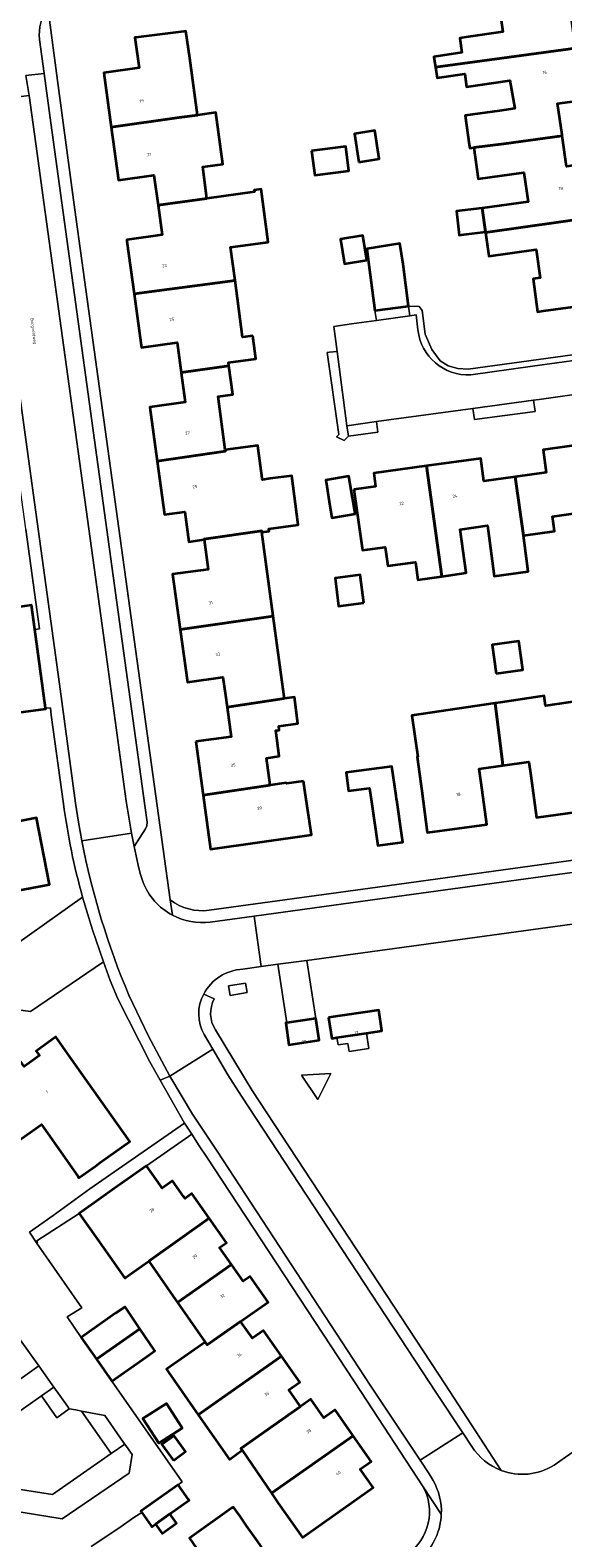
# Model space of a CAD drawing. Header units: metres. Extents: x 201541 to 204988, y 387833 to 394342.
# Tile 141 of 214: x 203258 to 203321, y 391659 to 391837. Entities that reach past the tile are written whole.
import ezdxf
from ezdxf.enums import TextEntityAlignment as Align

# ---------------------------------------------------------------- set-up
doc = ezdxf.new("R2010")
doc.units = ezdxf.units.M
doc.layers.get('Defpoints').update_dxf_attribs({"lineweight": 25})
for name, color, linetype, lineweight in [('B-WE-GR-BEPLANTING_CULTUUR_BODEMBEDEKKER-GV', 90, 'Continuous', 18), ('B-WE-GR-BEPLANTING_CULTUUR_HEESTERS-GV', 90, 'Continuous', 18), ('B-WE-GR-GROENVOORZIENING-GV', 80, 'Continuous', 18), ('B-WE-IE-TERREINAFSCHEIDING_KUNSTMATIG_HEKWERK-G', 20, 'IE-TERREINAFSCHEIDING-KUNSTMATIG', 18), ('B-WE-IE-TERREINAFSCHEIDING_KUNSTMATIG_MUUR-G', 90, 'IE-TERREINAFSCHEIDING-KUNSTMATIG-DICHT', 18), ('B-WE-OG-BEBOUWING-GV', 7, 'Continuous', 35), ('B-WE-OG-BEBOUWING-T18', 10, 'Continuous', 18), ('B-WE-OG-BEBOUWING_SCHUUR-GV', 7, 'Continuous', 35), ('B-WE-OG-TERREIN_CULTUURSCHEIDING-GV', 7, 'Continuous', 18), ('B-WE-OG-TERREIN_ERF-GV', 7, 'Continuous', 18), ('B-WE-VH-ONVERHARD-GV', 252, 'Continuous', 18), ('B-WE-VH-VERHARDING_ASFALT-GV', 252, 'Continuous', 18), ('B-WE-VH-VERHARDING_BETON-GV', 252, 'Continuous', 18), ('B-WE-VH-VERHARDING_BETONSTRAATSTEEN-GV', 252, 'Continuous', 18), ('B-WE-VH-VERHARDING_OPEN-GV', 252, 'Continuous', 18), ('B-WE-VH-VERHARDING_TEGEL-GV', 252, 'Continuous', 18)]:
    doc.layers.add(name, color=color, linetype=linetype, lineweight=lineweight)
doc.styles.add('NLCS-ISO-M200-T18', font='NLCS-ISO.ttf', dxfattribs={"height": 0.36})
doc.linetypes.add('IE-TERREINAFSCHEIDING-KUNSTMATIG', pattern='A,4,[82,NLCS.SHX,S=0.75,R=90,X=0,Y=0],4,-2', length=10)
doc.linetypes.add('IE-TERREINAFSCHEIDING-KUNSTMATIG-DICHT', pattern='A,8,-1,[82,NLCS.SHX,S=0.75,R=90,X=0,Y=0],-1', length=10)

msp = doc.modelspace()

# ---------------------------------------------------------------- linework, layer by layer
at = {"layer": 'B-WE-GR-BEPLANTING_CULTUUR_BODEMBEDEKKER-GV'}
for points in [[(203259.129, 391678.966), (203246.884, 391670.26), (203248.536, 391667.903), (203248.608, 391667.801), (203250.071, 391668.827), (203259.449, 391675.404), (203260.928, 391676.441), (203260.725, 391676.726)], [(203262.743, 391673.891), (203262.522, 391674.201), (203260.928, 391676.441), (203259.449, 391675.404), (203261.254, 391672.829)], [(203269.326, 391669.696), (203269.185, 391669.896), (203266.963, 391673.096), (203264.21, 391673.614), (203267.71, 391668.574)], [(203252.279, 391662.566), (203252.402, 391662.39), (203261.897, 391660.853), (203269.84, 391666.27), (203270.18, 391668.477), (203269.326, 391669.696), (203267.71, 391668.574), (203260.755, 391663.744), (203255.205, 391664.618), (203253.742, 391663.592)]]:
    msp.add_lwpolyline(points, close=True, dxfattribs=at)
at = {"layer": 'B-WE-GR-BEPLANTING_CULTUUR_HEESTERS-GV'}
msp.add_lwpolyline([(203295.636, 391790.342), (203294.47, 391799.145), (203293.568, 391799.041), (203293.312, 391799.005), (203294.69, 391789.312), (203294.4, 391789.019), (203295.296, 391788.577), (203295.811, 391789.109)], close=True, dxfattribs=at)
at = {"layer": 'B-WE-GR-GROENVOORZIENING-GV'}
for points in [[(203304.912, 391801.208), (203304.562, 391803.976), (203304.205, 391804.447), (203302.938, 391804.507), (203303.098, 391803.379), (203303.829, 391803.481), (203304.054, 391801.697)], [(203328.664, 391799.625), (203309.994, 391797.036), (203308.78, 391797.14), (203307.63, 391797.453), (203306.664, 391798.024), (203305.685, 391799.368), (203304.912, 391801.208)], [(203310.295, 391796.378), (203317.623, 391797.409), (203329.147, 391798.989)]]:
    msp.add_lwpolyline(points, dxfattribs=at)
msp.add_lwpolyline([(203304.054, 391801.697, 0.3989493), (203310.295, 391796.378)], format="xyb", dxfattribs=at)
at = {"layer": 'B-WE-IE-TERREINAFSCHEIDING_KUNSTMATIG_HEKWERK-G'}
msp.add_lwpolyline([(203260.835, 391696.791), (203265.19, 391699.927)], dxfattribs=at)
at = {"layer": 'B-WE-IE-TERREINAFSCHEIDING_KUNSTMATIG_MUUR-G'}
msp.add_lwpolyline([(203270.408, 391661.026), (203268.601, 391659.728)], dxfattribs=at)
at = {"layer": 'B-WE-OG-BEBOUWING-GV'}
for points in [[(203322.714, 391835.082), (203321.824, 391841.536), (203318.853, 391841.131), (203318.355, 391844.79), (203311.482, 391843.833), (203312.03, 391840.056), (203313.643, 391840.289), (203314.118, 391837.009), (203309.989, 391836.41), (203309.01, 391836.268), (203309.261, 391834.536), (203305.949, 391834.055), (203306.126, 391832.833)], [(203270.965, 391836.376), (203270.509, 391836.319), (203271.024, 391832.755), (203266.83, 391832.142), (203267.716, 391825.708), (203275.782, 391826.845), (203277.951, 391827.15), (203277.015, 391833.888), (203276.571, 391837.082), (203276.316, 391837.05)], [(203306.126, 391832.833), (203306.314, 391831.536), (203309.591, 391832.011), (203309.812, 391830.482), (203314.94, 391831.226), (203315.507, 391827.916), (203313.713, 391827.66), (203309.652, 391827.099), (203310.125, 391823.671), (203310.187, 391823.224), (203310.657, 391823.285), (203314.22, 391823.747), (203321.14, 391824.673), (203321.121, 391824.804), (203320.589, 391828.501), (203323.565, 391828.911), (203322.714, 391835.082)], [(203267.716, 391825.708), (203268.578, 391819.448), (203272.768, 391820.025), (203273.259, 391816.466), (203279.059, 391817.272), (203278.558, 391821.025), (203280.943, 391821.343), (203280.127, 391827.457), (203277.951, 391827.15), (203275.782, 391826.845)], [(203297.027, 391821.576), (203299.473, 391821.95), (203298.961, 391825.307), (203296.514, 391824.934)], [(203291.44, 391822.901), (203291.82, 391820.007), (203295.868, 391820.539), (203295.488, 391823.433)], [(203311.662, 391816.12), (203312.056, 391813.306), (203312.065, 391813.243), (203325.431, 391815.121), (203325.376, 391815.501), (203326.406, 391815.649), (203326.045, 391818.164), (203325.066, 391818.028), (203324.614, 391821.241), (203324.582, 391821.47), (203321.66, 391821.062), (203321.14, 391824.673), (203314.22, 391823.747), (203310.657, 391823.285), (203311.178, 391819.576), (203316.604, 391820.337), (203317.09, 391816.865)], [(203270.44, 391805.967), (203282.386, 391807.555), (203281.862, 391811.479), (203286.307, 391812.073), (203285.468, 391818.346), (203284.666, 391818.239), (203284.691, 391818.054), (203279.059, 391817.272), (203273.259, 391816.466), (203273.743, 391812.951), (203269.553, 391812.371), (203269.578, 391812.194)], [(203309.488, 391813.001), (203312.056, 391813.306), (203311.662, 391816.12), (203308.606, 391815.757), (203308.941, 391812.936)], [(203325.431, 391815.121), (203312.065, 391813.243), (203312.416, 391810.738), (203312.459, 391810.436), (203318.061, 391811.222), (203318.532, 391807.865), (203317.681, 391807.76), (203318.206, 391803.844), (203318.911, 391803.939), (203322.423, 391804.41), (203325.316, 391804.798), (203324.773, 391808.602), (203326.337, 391808.801)], [(203298.012, 391809.946), (203297.528, 391812.892), (203294.862, 391812.455), (203295.345, 391809.509)], [(203298.939, 391803.989), (203302.938, 391804.507), (203302.294, 391809.466), (203301.889, 391811.936), (203297.991, 391811.298), (203298.194, 391809.729)], [(203284.51, 391800.985), (203283.286, 391800.821), (203282.386, 391807.555), (203270.44, 391805.967), (203271.282, 391799.887), (203271.319, 391799.618), (203275.527, 391800.205), (203275.998, 391796.654), (203281.654, 391797.435), (203281.603, 391797.82), (203284.847, 391798.254)], [(203281.224, 391787.503), (203280.38, 391793.812), (203282.108, 391794.043), (203281.654, 391797.435), (203275.998, 391796.654), (203276.005, 391796.602), (203276.465, 391793.14), (203272.296, 391792.536), (203273.172, 391786.156), (203281.249, 391787.317)], [(203281.224, 391787.503), (203281.249, 391787.317), (203273.172, 391786.156), (203274.043, 391779.808), (203276.44, 391780.137), (203276.926, 391776.6), (203278.709, 391776.846), (203278.703, 391776.893), (203285.555, 391777.877), (203285.573, 391777.743), (203286.442, 391777.859), (203286.404, 391778.143), (203289.876, 391778.607), (203289.099, 391784.415), (203286.547, 391784.074), (203285.628, 391783.951), (203285.603, 391784.135), (203285.132, 391787.662), (203285.084, 391788.019)], [(203315.546, 391784.296), (203316.535, 391777.322), (203320.211, 391777.834), (203319.968, 391779.58), (203323.292, 391780.044), (203324.009, 391774.914), (203323.034, 391774.778), (203323.774, 391770.022), (203324.046, 391768.277), (203327.835, 391768.786), (203327.643, 391770.215), (203327.827, 391770.24), (203327.773, 391770.679), (203327.197, 391775.359), (203325.331, 391788.376), (203318.877, 391787.475), (203319.244, 391784.804)], [(203296.468, 391782.77), (203297.15, 391777.817), (203297.464, 391775.588), (203300.185, 391775.972), (203300.498, 391773.75), (203303.749, 391774.173), (203304.039, 391772.101), (203306.862, 391772.496), (203305.073, 391785.58), (203298.817, 391784.718), (203299.037, 391783.124)], [(203315.546, 391784.296), (203311.853, 391783.788), (203311.485, 391786.463), (203305.073, 391785.58), (203306.862, 391772.496), (203309.762, 391772.901), (203309.041, 391778.057), (203312.27, 391778.508), (203312.514, 391776.761), (203313.082, 391772.535), (203317.111, 391773.082), (203316.535, 391777.322)], [(203293.536, 391781.368), (203293.846, 391779.443), (203296.595, 391779.885), (203296.285, 391781.811), (203295.875, 391784.354), (203295.184, 391784.243), (203293.126, 391783.911), (203293.161, 391783.697)], [(203286.904, 391767.797), (203285.573, 391777.743), (203285.555, 391777.877), (203278.703, 391776.893), (203278.709, 391776.846), (203279.193, 391773.318), (203274.993, 391772.742), (203275.896, 391766.203)], [(203259.942, 391756.89), (203258.676, 391766.207), (203258.283, 391769.103), (203254.911, 391768.629), (203254.536, 391771.576), (203254.426, 391771.562), (203249.357, 391770.916), (203250.602, 391760.875), (203250.701, 391760.889), (203251.007, 391758.644), (203255.738, 391759.289), (203256.146, 391756.3), (203259.952, 391756.82)], [(203297.631, 391769.35), (203297.22, 391772.663), (203294.242, 391772.294), (203294.653, 391768.981)], [(203281.435, 391757.021), (203288.212, 391758.019), (203288.183, 391758.234), (203286.904, 391767.797), (203275.896, 391766.203), (203276.757, 391759.971), (203280.948, 391760.55), (203281.239, 391758.44)], [(203313.319, 391760.982), (203316.462, 391761.424), (203315.983, 391764.838), (203312.838, 391764.397)], [(203277.731, 391752.918), (203278.59, 391746.573), (203286.555, 391747.742), (203286.117, 391750.979), (203287.617, 391751.182), (203287.205, 391754.227), (203287.617, 391754.284), (203287.554, 391754.753), (203289.829, 391755.057), (203289.411, 391758.196), (203288.212, 391758.019), (203281.435, 391757.021), (203281.921, 391753.497)], [(203313.19, 391757.477), (203303.312, 391756.029), (203304.03, 391751.131), (203303.953, 391751.12), (203304.496, 391747.101), (203305.159, 391742.198), (203305.166, 391742.147), (203312.196, 391743.099), (203311.526, 391748.053), (203311.304, 391749.692), (203314.113, 391750.081), (203314.051, 391750.488)], [(203324.824, 391749.913), (203324.336, 391753.44), (203324.028, 391753.395), (203323.475, 391757.168), (203323.384, 391757.789), (203323.169, 391757.758), (203319.174, 391757.172), (203319.004, 391758.329), (203318.495, 391758.254), (203313.804, 391757.567), (203313.19, 391757.477), (203314.051, 391750.488), (203314.113, 391750.081), (203317.193, 391750.507), (203317.417, 391748.889), (203318.101, 391743.936), (203325.509, 391744.961)], [(203241.954, 391742.835), (203243.901, 391740.105), (203247.955, 391734.303), (203251.529, 391736.841), (203253.42, 391737.254), (203253.898, 391734.776), (203260.394, 391736.013), (203258.854, 391743.874), (203253.948, 391742.913), (203251.871, 391742.919), (203251.41, 391743.091), (203250.296, 391743.385), (203248.813, 391743.429), (203248.299, 391743.348), (203248.04, 391743.307), (203247.519, 391743.083), (203247.485, 391743.059), (203242.286, 391750.609), (203239.175, 391749.968), (203237.163, 391749.553)], [(203302.136, 391741.791), (203301.537, 391745.977), (203301.517, 391746.118), (203301.464, 391746.489), (203300.965, 391749.968), (203295.546, 391749.245), (203295.833, 391747.092), (203298.325, 391747.424), (203298.574, 391745.553), (203299.282, 391740.604), (203302.245, 391741.028), (203302.137, 391741.786)], [(203290.508, 391748.229), (203288.462, 391747.955), (203288.453, 391748.021), (203286.555, 391747.742), (203278.59, 391746.573), (203279.458, 391740.166), (203291.421, 391741.89), (203290.708, 391746.839)], [(203291.961, 391720.107), (203288.507, 391719.612), (203288.39, 391719.595), (203288.761, 391717.01), (203292.341, 391717.542)], [(203293.467, 391720.237), (203293.835, 391717.764), (203294.452, 391717.856), (203297.951, 391718.376), (203299.769, 391718.646), (203299.402, 391721.119)], [(203263.765, 391701.439), (203263.894, 391701.254), (203265.838, 391702.642), (203266.4, 391703.043), (203269.907, 391705.547), (203262.828, 391715.591), (203261.174, 391717.929), (203258.815, 391716.236), (203259.207, 391715.721), (203257.399, 391714.444), (203257.02, 391714.981), (203250.57, 391710.424), (203250.408, 391710.309), (203254.003, 391705.276), (203253.911, 391705.211), (203254.633, 391704.18), (203259.474, 391707.569)], [(203267.807, 391699.774), (203266.811, 391699.067), (203263.925, 391697.023), (203266.043, 391694.035), (203269.344, 391689.378), (203269.904, 391689.775), (203272.163, 391691.376), (203279.327, 391696.454), (203277.27, 391699.378), (203276.458, 391698.806), (203276.29, 391699.043), (203274.964, 391700.904), (203273.751, 391700.039), (203273.502, 391700.387), (203271.884, 391702.668), (203268.472, 391700.246)], [(203279.327, 391696.454), (203272.163, 391691.376), (203275.386, 391686.745), (203275.563, 391686.491), (203281.953, 391690.98), (203280.552, 391692.975), (203281.37, 391693.551)], [(203281.953, 391690.98), (203275.563, 391686.491), (203278.846, 391681.775), (203279.078, 391681.442), (203283.036, 391684.23), (203286.302, 391686.532), (203284.169, 391689.559), (203283.355, 391688.985)], [(203268.236, 391685.201), (203264.151, 391682.319), (203265.964, 391679.748), (203271.111, 391683.364), (203269.355, 391685.958)], [(203278.033, 391673.164), (203287.889, 391680.11), (203285.736, 391683.166), (203284.439, 391682.238), (203283.036, 391684.23), (203279.078, 391681.442), (203278.846, 391681.775), (203274.261, 391678.584), (203274.51, 391678.226)], [(203265.964, 391679.748), (203267.79, 391677.16), (203271.876, 391680.042), (203272.894, 391680.731), (203271.111, 391683.364)], [(203287.889, 391680.11), (203278.033, 391673.164), (203281.707, 391667.885), (203283.219, 391668.982), (203283.077, 391669.189), (203290.131, 391674.157), (203290.012, 391674.326), (203288.738, 391676.135), (203290.043, 391677.054)], [(203286.696, 391663.889), (203296.383, 391670.7), (203294.241, 391673.747), (203292.919, 391672.796), (203291.354, 391675.018), (203290.131, 391674.157), (203283.077, 391669.189), (203283.219, 391668.982)], [(203276.031, 391671.753), (203274.247, 391674.515), (203271.462, 391672.715), (203273.343, 391669.803), (203276.129, 391671.602)], [(203275.082, 391667.766), (203276.527, 391668.815), (203275.164, 391670.694), (203273.718, 391669.645)], [(203286.696, 391663.889), (203287.497, 391662.716), (203290.385, 391658.635), (203298.749, 391664.553), (203297.21, 391666.728), (203298.526, 391667.653), (203296.383, 391670.7)], [(203276.866, 391663.144), (203275.651, 391664.866), (203271.225, 391661.744), (203271.327, 391661.599), (203272.448, 391660.01), (203272.518, 391659.911), (203272.964, 391660.229), (203274.664, 391661.437), (203276.933, 391663.049)], [(203281.976, 391662.101), (203276.987, 391658.558), (203282.108, 391651.104), (203282.749, 391651.554), (203281.966, 391652.671), (203286.617, 391655.931), (203285.03, 391658.194), (203283.746, 391660.025), (203282.932, 391661.186), (203282.509, 391661.789), (203282.186, 391662.25)]]:
    msp.add_lwpolyline(points, close=True, dxfattribs=at)
at = {"layer": 'B-WE-OG-BEBOUWING_SCHUUR-GV'}
msp.add_lwpolyline([(203274.664, 391661.437), (203272.964, 391660.229), (203273.757, 391659.112), (203275.458, 391660.32)], close=True, dxfattribs=at)
at = {"layer": 'B-WE-OG-TERREIN_CULTUURSCHEIDING-GV'}
for points in [[(203340.251, 391727.955), (203339.328, 391727.842), (203338.953, 391730.909), (203339.306, 391730.952), (203339.04, 391733.128), (203338.464, 391733.499), (203290.881, 391727.009), (203291.961, 391720.107), (203292.341, 391717.542), (203288.761, 391717.01), (203288.39, 391719.595), (203288.507, 391719.612), (203287.462, 391726.543), (203285.489, 391726.273)], [(203285.489, 391726.273), (203283.294, 391725.974)], [(203278.674, 391723.022), (203279.921, 391722.445)], [(203320.166, 391667.209), (203321.527, 391668.143), (203323.17, 391669.299), (203345.696, 391685.161), (203358.172, 391693.96), (203357.799, 391694.719), (203344.457, 391721.871)], [(203280.059, 391718.781), (203284.402, 391711.592), (203307.308, 391676.724), (203313.917, 391666.575)]]:
    msp.add_lwpolyline(points, dxfattribs=at)
for points in [[(203283.294, 391725.974, 0.2606739), (203278.674, 391723.022)], [(203279.921, 391722.445, 0.2734743), (203280.059, 391718.781)], [(203313.917, 391666.575, 0.2345697), (203320.166, 391667.209)]]:
    msp.add_lwpolyline(points, format="xyb", dxfattribs=at)
for points in [[(203281.805, 391722.841), (203281.602, 391723.992), (203283.629, 391724.286), (203283.821, 391723.197)], [(203294.452, 391717.856), (203293.835, 391717.764), (203293.467, 391720.237), (203299.402, 391721.119), (203299.769, 391718.646), (203297.951, 391718.376), (203298.222, 391716.554), (203295.889, 391716.207), (203295.747, 391717.16), (203294.581, 391716.987)], [(203290.263, 391713.4), (203293.731, 391713.595), (203292.182, 391710.528)]]:
    msp.add_lwpolyline(points, close=True, dxfattribs=at)
at = {"layer": 'B-WE-OG-TERREIN_ERF-GV'}
for points in [[(203260.197, 391839.876), (203261.449, 391830.629), (203263.393, 391815.929), (203269.929, 391768.73), (203274.717, 391734.174)], [(203322.423, 391804.41), (203318.911, 391803.939), (203318.206, 391803.844), (203317.681, 391807.76), (203318.532, 391807.865), (203318.061, 391811.222), (203312.459, 391810.436), (203312.416, 391810.738), (203312.065, 391813.243), (203312.056, 391813.306), (203309.488, 391813.001), (203308.941, 391812.936), (203308.606, 391815.757), (203311.662, 391816.12), (203317.09, 391816.865), (203316.604, 391820.337), (203311.178, 391819.576), (203310.657, 391823.285), (203310.187, 391823.224), (203310.125, 391823.671), (203309.652, 391827.099), (203313.713, 391827.66), (203315.507, 391827.916), (203314.94, 391831.226), (203309.812, 391830.482), (203309.591, 391832.011), (203306.314, 391831.536), (203306.126, 391832.833), (203305.949, 391834.055), (203309.261, 391834.536), (203309.01, 391836.268), (203309.989, 391836.41), (203314.118, 391837.009), (203313.643, 391840.289)], [(203323.565, 391828.911), (203320.589, 391828.501), (203321.121, 391824.804), (203321.14, 391824.673), (203321.66, 391821.062)], [(203330.658, 391795.174), (203318.389, 391793.468), (203317.74, 391793.379), (203317.933, 391792.024), (203310.732, 391791.075), (203310.545, 391792.39), (203299.137, 391790.823), (203299.309, 391789.57), (203295.811, 391789.109), (203295.296, 391788.577), (203294.4, 391789.019), (203294.69, 391789.312), (203293.312, 391799.005), (203293.568, 391799.041), (203294.47, 391799.145), (203294.076, 391802.116), (203296.174, 391802.41), (203299.145, 391802.826), (203298.939, 391803.989), (203298.194, 391809.729), (203297.991, 391811.298), (203301.889, 391811.936), (203302.294, 391809.466), (203302.938, 391804.507), (203304.205, 391804.447), (203304.562, 391803.976), (203304.912, 391801.208), (203305.685, 391799.368), (203306.664, 391798.024), (203307.63, 391797.453), (203308.78, 391797.14)], [(203308.78, 391797.14), (203309.994, 391797.036), (203328.664, 391799.625)], [(203323.292, 391780.044), (203319.968, 391779.58), (203320.211, 391777.834), (203316.535, 391777.322), (203317.111, 391773.082), (203313.082, 391772.535), (203312.514, 391776.761), (203312.27, 391778.508), (203309.041, 391778.057), (203309.762, 391772.901), (203306.862, 391772.496), (203304.039, 391772.101), (203303.749, 391774.173), (203300.498, 391773.75), (203300.185, 391775.972), (203297.464, 391775.588), (203297.15, 391777.817), (203296.468, 391782.77), (203299.037, 391783.124), (203298.817, 391784.718), (203305.073, 391785.58), (203311.485, 391786.463), (203311.853, 391783.788), (203315.546, 391784.296), (203319.244, 391784.804), (203318.877, 391787.475), (203325.331, 391788.376)], [(203254.911, 391768.629), (203258.283, 391769.103), (203258.676, 391766.207), (203259.201, 391766.272), (203257.583, 391778.056)], [(203262.063, 391745.568), (203260.594, 391756.059), (203260.509, 391756.929), (203259.942, 391756.89), (203259.952, 391756.82), (203256.146, 391756.3)], [(203325.509, 391744.961), (203318.101, 391743.936), (203317.417, 391748.889), (203317.193, 391750.507), (203314.113, 391750.081), (203311.304, 391749.692), (203311.526, 391748.053), (203312.196, 391743.099), (203305.166, 391742.147), (203305.159, 391742.198), (203304.496, 391747.101), (203303.953, 391751.12), (203304.03, 391751.131), (203303.312, 391756.029), (203313.19, 391757.477), (203313.804, 391757.567), (203318.495, 391758.254), (203319.004, 391758.329), (203319.174, 391757.172), (203323.169, 391757.758)], [(203253.948, 391742.913), (203258.854, 391743.874), (203260.394, 391736.013), (203253.898, 391734.776)], [(203279.32, 391732.946), (203298.405, 391735.558), (203336.493, 391740.796)], [(203188.054, 391717.899), (203186.212, 391716.661), (203182.093, 391713.894), (203178.175, 391719.729), (203176.205, 391717.709), (203183.029, 391707.448), (203179.095, 391704.781), (203187.319, 391692.678), (203194.348, 391682.278), (203199.425, 391685.877), (203216.435, 391697.924), (203217.443, 391703.815), (203231.013, 391713.407), (203231.525, 391716.216), (203244.841, 391725.608), (203250.705, 391724.794), (203253.484, 391726.818), (203264.326, 391734.476)], [(203258.052, 391694.803), (203260.835, 391696.791), (203265.19, 391699.927), (203276.402, 391707.715), (203273.524, 391712.8), (203272.282, 391714.995), (203268.486, 391722.449), (203267.584, 391724.619), (203266.808, 391726.837), (203258.141, 391720.955), (203254.94, 391721.377)], [(203257.399, 391714.444), (203259.207, 391715.721), (203258.815, 391716.236), (203261.174, 391717.929), (203262.828, 391715.591), (203269.907, 391705.547), (203266.4, 391703.043), (203265.838, 391702.642), (203263.894, 391701.254), (203263.765, 391701.439), (203259.474, 391707.569), (203254.633, 391704.18)], [(203304.596, 391664.771), (203297.346, 391675.814), (203279.042, 391703.693), (203278.15, 391705.055), (203277.269, 391706.426), (203271.884, 391702.668), (203273.502, 391700.387), (203273.751, 391700.039), (203274.964, 391700.904), (203276.29, 391699.043), (203276.458, 391698.806), (203277.27, 391699.378), (203279.327, 391696.454), (203281.37, 391693.551), (203280.552, 391692.975), (203281.953, 391690.98), (203283.355, 391688.985), (203284.169, 391689.559), (203286.302, 391686.532), (203283.036, 391684.23)], [(203283.036, 391684.23), (203284.439, 391682.238), (203285.736, 391683.166), (203287.889, 391680.11), (203290.043, 391677.054), (203288.738, 391676.135), (203290.012, 391674.326), (203290.131, 391674.157), (203291.354, 391675.018), (203292.919, 391672.796), (203294.241, 391673.747), (203296.383, 391670.7), (203298.526, 391667.653), (203297.21, 391666.728), (203298.749, 391664.553), (203290.385, 391658.635), (203287.497, 391662.716), (203286.696, 391663.889), (203283.219, 391668.982), (203281.707, 391667.885), (203278.033, 391673.164), (203274.51, 391678.226), (203274.261, 391678.584), (203278.846, 391681.775), (203275.563, 391686.491), (203275.386, 391686.745), (203272.163, 391691.376), (203269.904, 391689.775), (203269.344, 391689.378), (203266.043, 391694.035), (203263.925, 391697.023), (203258.898, 391693.788), (203258.998, 391693.639), (203258.85, 391693.54), (203264.228, 391685.864), (203262.511, 391684.772), (203264.151, 391682.319), (203268.236, 391685.201), (203269.355, 391685.958), (203271.111, 391683.364), (203272.894, 391680.731), (203271.876, 391680.042), (203267.79, 391677.16), (203276.114, 391665.218), (203275.651, 391664.866), (203276.866, 391663.144), (203276.933, 391663.049), (203274.664, 391661.437), (203272.964, 391660.229), (203272.518, 391659.911), (203272.448, 391660.01), (203271.327, 391661.599), (203270.408, 391661.026), (203268.601, 391659.728), (203265.34, 391657.581)], [(203276.987, 391658.558), (203281.976, 391662.101), (203282.186, 391662.25), (203282.509, 391661.789), (203282.932, 391661.186), (203283.746, 391660.025), (203285.03, 391658.194)]]:
    msp.add_lwpolyline(points, dxfattribs=at)
for points in [[(203284.847, 391798.254), (203281.603, 391797.82), (203281.654, 391797.435), (203282.108, 391794.043), (203280.38, 391793.812), (203281.224, 391787.503), (203285.084, 391788.019), (203285.132, 391787.662), (203285.603, 391784.135), (203285.628, 391783.951), (203286.547, 391784.074), (203289.099, 391784.415), (203289.876, 391778.607), (203286.404, 391778.143), (203286.442, 391777.859), (203285.573, 391777.743), (203286.904, 391767.797), (203288.183, 391758.234), (203288.212, 391758.019), (203289.411, 391758.196), (203289.829, 391755.057), (203287.554, 391754.753), (203287.617, 391754.284), (203287.205, 391754.227), (203287.617, 391751.182), (203286.117, 391750.979), (203286.555, 391747.742), (203288.453, 391748.021), (203288.462, 391747.955), (203290.508, 391748.229), (203290.708, 391746.839), (203291.421, 391741.89), (203279.458, 391740.166), (203278.59, 391746.573), (203277.731, 391752.918), (203281.921, 391753.497), (203281.435, 391757.021), (203281.239, 391758.44), (203280.948, 391760.55), (203276.757, 391759.971), (203275.896, 391766.203), (203274.993, 391772.742), (203279.193, 391773.318), (203278.709, 391776.846), (203276.926, 391776.6), (203276.44, 391780.137), (203274.043, 391779.808), (203273.172, 391786.156), (203272.296, 391792.536), (203276.465, 391793.14), (203276.005, 391796.602), (203275.998, 391796.654), (203275.527, 391800.205), (203271.319, 391799.618), (203271.282, 391799.887), (203270.44, 391805.967), (203269.578, 391812.194), (203269.553, 391812.371), (203273.743, 391812.951), (203273.259, 391816.466), (203272.768, 391820.025), (203268.578, 391819.448), (203267.716, 391825.708), (203266.83, 391832.142), (203271.024, 391832.755), (203270.509, 391836.319), (203270.965, 391836.376), (203276.316, 391837.05), (203276.571, 391837.082), (203277.015, 391833.888), (203277.951, 391827.15), (203280.127, 391827.457), (203280.943, 391821.343), (203278.558, 391821.025), (203279.059, 391817.272), (203284.691, 391818.054), (203284.666, 391818.239), (203285.468, 391818.346), (203286.307, 391812.073), (203281.862, 391811.479), (203282.386, 391807.555), (203283.286, 391800.821), (203284.51, 391800.985)], [(203297.027, 391821.576), (203296.514, 391824.934), (203298.961, 391825.307), (203299.473, 391821.95)], [(203291.44, 391822.901), (203295.488, 391823.433), (203295.868, 391820.539), (203291.82, 391820.007)], [(203294.862, 391812.455), (203297.528, 391812.892), (203298.012, 391809.946), (203295.345, 391809.509)], [(203293.161, 391783.697), (203293.126, 391783.911), (203295.184, 391784.243), (203295.875, 391784.354), (203296.285, 391781.811), (203296.595, 391779.885), (203293.846, 391779.443), (203293.536, 391781.368)], [(203294.242, 391772.294), (203297.22, 391772.663), (203297.631, 391769.35), (203294.653, 391768.981)], [(203313.319, 391760.982), (203312.838, 391764.397), (203315.983, 391764.838), (203316.462, 391761.424)], [(203301.537, 391745.977), (203302.136, 391741.791), (203302.137, 391741.786), (203302.245, 391741.028), (203299.282, 391740.604), (203298.574, 391745.553), (203298.325, 391747.424), (203295.833, 391747.092), (203295.546, 391749.245), (203300.965, 391749.968), (203301.464, 391746.489), (203301.517, 391746.118)], [(203274.247, 391674.515), (203276.031, 391671.753), (203276.129, 391671.602), (203273.343, 391669.803), (203271.462, 391672.715)], [(203275.082, 391667.766), (203273.718, 391669.645), (203275.164, 391670.694), (203276.527, 391668.815)]]:
    msp.add_lwpolyline(points, close=True, dxfattribs=at)
for points in [[(203264.326, 391734.476, -0.0352547), (203262.063, 391745.568)], [(203274.717, 391734.174, 0.2029017), (203279.32, 391732.946)], [(203302.763, 391656.618, 0.3884717), (203304.596, 391664.771)]]:
    msp.add_lwpolyline(points, format="xyb", dxfattribs=at)
at = {"layer": 'B-WE-VH-ONVERHARD-GV'}
msp.add_lwpolyline([(203288.507, 391719.612), (203291.961, 391720.107), (203290.881, 391727.009), (203287.462, 391726.543)], close=True, dxfattribs=at)
at = {"layer": 'B-WE-VH-VERHARDING_ASFALT-GV'}
for points in [[(203270.116, 391742.076), (203269.477, 391745.88), (203267.12, 391763.241), (203259.89, 391815.659), (203258.796, 391823.739), (203258.008, 391829.449), (203252.071, 391828.692), (203252.478, 391825.74), (203254.942, 391807.946), (203261.571, 391759.74), (203263.482, 391745.633), (203263.829, 391743.397), (203264.232, 391741.172)], [(203280.266, 391704.416), (203298.381, 391676.672), (203304.295, 391667.818), (203309.351, 391671.055), (203306.241, 391675.74), (203283.141, 391710.935), (203281.547, 391713.427), (203279.758, 391716.487), (203274.664, 391713.286), (203277.359, 391708.784)]]:
    msp.add_lwpolyline(points, close=True, dxfattribs=at)
for points in [[(203303.098, 391803.379), (203299.145, 391802.826), (203296.174, 391802.41), (203294.076, 391802.116), (203294.47, 391799.145), (203295.636, 391790.342), (203299.137, 391790.823), (203310.545, 391792.39), (203317.74, 391793.379), (203318.389, 391793.468), (203330.658, 391795.174), (203333.222, 391795.531), (203333.511, 391795.549), (203333.8, 391795.513)], [(203304.054, 391801.697), (203303.829, 391803.481), (203303.098, 391803.379)], [(203329.147, 391798.989), (203317.623, 391797.409), (203310.295, 391796.378)], [(203336.73, 391739.397), (203298.656, 391734.168), (203284.647, 391732.248), (203285.489, 391726.273), (203287.462, 391726.543), (203290.881, 391727.009), (203338.464, 391733.499), (203340.588, 391733.789), (203343.614, 391734.202), (203406.665, 391742.802)]]:
    msp.add_lwpolyline(points, dxfattribs=at)
msp.add_lwpolyline([(203310.295, 391796.378, -0.3989493), (203304.054, 391801.697)], format="xyb", dxfattribs=at)
at = {"layer": 'B-WE-VH-VERHARDING_BETON-GV'}
msp.add_lwpolyline([(203290.263, 391713.4), (203292.182, 391710.528), (203293.731, 391713.595)], close=True, dxfattribs=at)
at = {"layer": 'B-WE-VH-VERHARDING_BETONSTRAATSTEEN-GV'}
for points in [[(203259.237, 391836.093, -0.1887272), (203260.197, 391839.876)], [(203264.232, 391741.172, 0.0527566), (203269.819, 391722.879)], [(203274.969, 391732.358, -0.1814517), (203271.449, 391736.341)], [(203279.448, 391731.533, -0.1540715), (203274.969, 391732.358)], [(203278.674, 391723.022, -0.2606739), (203283.294, 391725.974)], [(203278.742, 391718.226, -0.2614685), (203278.674, 391723.022)], [(203313.917, 391666.575, -0.1590738), (203310.437, 391669.412)], [(203320.166, 391667.209, -0.2345697), (203313.917, 391666.575)], [(203305.858, 391665.406, -0.139102), (203306.815, 391661.391)], [(203306.815, 391661.391, -0.2321101), (203303.63, 391655.539)]]:
    msp.add_lwpolyline(points, format="xyb", dxfattribs=at)
for points in [[(203251.774, 391830.716), (203252.071, 391828.692), (203258.008, 391829.449), (203257.602, 391831.819), (203259.785, 391832.056), (203259.237, 391836.093)], [(203271.449, 391736.341), (203271.14, 391737.291), (203270.924, 391738.268), (203270.451, 391740.502), (203270.116, 391742.076), (203264.232, 391741.172)], [(203283.294, 391725.974), (203285.489, 391726.273), (203284.647, 391732.248), (203279.448, 391731.533)], [(203269.819, 391722.879), (203272.125, 391718.023), (203274.664, 391713.286), (203279.758, 391716.487), (203278.742, 391718.226)], [(203265.34, 391657.581), (203268.601, 391659.728), (203270.408, 391661.026), (203271.327, 391661.599), (203271.225, 391661.744), (203275.651, 391664.866), (203276.114, 391665.218), (203267.79, 391677.16), (203265.964, 391679.748), (203264.151, 391682.319), (203262.511, 391684.772), (203264.228, 391685.864), (203258.85, 391693.54), (203258.052, 391694.803)], [(203309.351, 391671.055), (203304.295, 391667.818), (203305.378, 391666.162), (203305.858, 391665.406)], [(203310.437, 391669.412), (203309.351, 391671.055)], [(203324.257, 391661.472), (203325.544, 391662.39), (203327.159, 391663.53), (203323.17, 391669.299), (203321.527, 391668.143), (203320.166, 391667.209)]]:
    msp.add_lwpolyline(points, dxfattribs=at)
for points in [[(203259.785, 391832.056), (203257.602, 391831.819), (203258.008, 391829.449), (203258.796, 391823.739), (203259.89, 391815.659), (203267.12, 391763.241), (203269.477, 391745.88), (203270.116, 391742.076), (203270.451, 391740.502), (203271.772, 391742.583), (203271.952, 391742.958), (203271.987, 391743.373), (203271.705, 391745.336), (203268.542, 391768.275), (203262.014, 391815.611), (203260.576, 391826.225)], [(203302.938, 391804.507), (203298.939, 391803.989), (203299.145, 391802.826), (203303.098, 391803.379)], [(203299.309, 391789.57), (203299.137, 391790.823), (203295.636, 391790.342), (203295.811, 391789.109)], [(203253.484, 391726.818), (203250.705, 391724.794), (203244.841, 391725.608), (203231.525, 391716.216), (203231.013, 391713.407), (203217.443, 391703.815), (203216.435, 391697.924), (203199.425, 391685.877), (203194.348, 391682.278), (203198.873, 391675.673), (203202.584, 391678.262), (203203.201, 391682.117), (203213.097, 391689.136), (203216.901, 391688.46), (203224.686, 391693.855), (203228.422, 391696.494), (203228.977, 391700.295), (203244.917, 391711.557), (203245.407, 391714.654), (203254.94, 391721.377), (203258.141, 391720.955), (203266.808, 391726.837), (203265.486, 391730.63), (203264.326, 391734.476)], [(203266.963, 391673.096), (203269.185, 391669.896), (203269.326, 391669.696), (203270.18, 391668.477), (203269.84, 391666.27), (203261.897, 391660.853), (203252.402, 391662.39), (203252.279, 391662.566), (203251.274, 391663.999), (203250.974, 391664.427), (203250.005, 391665.808), (203249.569, 391666.43), (203248.608, 391667.801), (203248.536, 391667.903), (203246.884, 391670.26), (203243.356, 391675.29), (203255.639, 391683.868), (203259.129, 391678.966), (203260.725, 391676.726), (203260.928, 391676.441), (203262.522, 391674.201), (203262.743, 391673.891), (203263.522, 391673.744), (203264.21, 391673.614)], [(203259.129, 391678.966), (203255.639, 391683.868), (203243.356, 391675.29), (203246.884, 391670.26)], [(203263.522, 391673.744), (203262.743, 391673.891), (203261.254, 391672.829), (203259.449, 391675.404), (203250.071, 391668.827), (203251.468, 391666.834), (203250.005, 391665.808), (203250.974, 391664.427), (203252.437, 391665.453), (203253.742, 391663.592), (203255.205, 391664.618), (203260.755, 391663.744), (203267.71, 391668.574), (203264.21, 391673.614)]]:
    msp.add_lwpolyline(points, close=True, dxfattribs=at)
at = {"layer": 'B-WE-VH-VERHARDING_OPEN-GV'}
for points in [[(203310.732, 391791.075), (203317.933, 391792.024), (203317.74, 391793.379), (203310.545, 391792.39)], [(203281.805, 391722.841), (203283.821, 391723.197), (203283.629, 391724.286), (203281.602, 391723.992)]]:
    msp.add_lwpolyline(points, close=True, dxfattribs=at)
at = {"layer": 'B-WE-VH-VERHARDING_TEGEL-GV'}
for points in [[(203260.197, 391839.876, 0.1887272), (203259.237, 391836.093)], [(203262.063, 391745.568, 0.0352547), (203264.326, 391734.476)], [(203269.819, 391722.879, -0.0527566), (203264.232, 391741.172)], [(203271.449, 391736.341, 0.1814517), (203274.969, 391732.358)], [(203279.32, 391732.946, -0.2029017), (203274.717, 391734.174)], [(203274.969, 391732.358, 0.1540715), (203279.448, 391731.533)], [(203278.674, 391723.022, 0.2614685), (203278.742, 391718.226)], [(203280.059, 391718.781, -0.2734743), (203279.921, 391722.445)], [(203310.437, 391669.412, 0.1590738), (203313.917, 391666.575)], [(203304.596, 391664.771, -0.3884717), (203302.763, 391656.618)], [(203306.815, 391661.391, 0.139102), (203305.858, 391665.406)], [(203303.63, 391655.539, 0.2321101), (203306.815, 391661.391)]]:
    msp.add_lwpolyline(points, format="xyb", dxfattribs=at)
for points in [[(203274.969, 391732.358), (203274.717, 391734.174), (203269.929, 391768.73), (203263.393, 391815.929), (203261.449, 391830.629), (203260.197, 391839.876)], [(203259.237, 391836.093), (203259.785, 391832.056), (203260.576, 391826.225)], [(203264.232, 391741.172), (203263.829, 391743.397), (203263.482, 391745.633), (203261.571, 391759.74), (203254.942, 391807.946), (203252.478, 391825.74), (203252.071, 391828.692), (203251.774, 391830.716)], [(203260.576, 391826.225), (203262.014, 391815.611), (203268.542, 391768.275), (203271.705, 391745.336), (203271.987, 391743.373), (203271.952, 391742.958), (203271.772, 391742.583), (203270.451, 391740.502), (203270.924, 391738.268), (203271.14, 391737.291), (203271.449, 391736.341)], [(203251.754, 391815.194), (203252.104, 391812.752), (203252.142, 391812.415), (203252.165, 391812.252), (203252.339, 391811.03), (203252.382, 391810.719), (203252.567, 391809.337), (203252.595, 391809.028), (203253.288, 391809.078), (203253.57, 391807.407), (203256.511, 391785.862), (203257.575, 391778.116), (203257.583, 391778.056), (203259.201, 391766.272), (203258.676, 391766.207), (203259.942, 391756.89), (203260.509, 391756.929), (203260.594, 391756.059), (203262.063, 391745.568)], [(203340.244, 391741.312), (203336.493, 391740.796), (203298.405, 391735.558), (203279.32, 391732.946)], [(203279.448, 391731.533), (203284.647, 391732.248), (203298.656, 391734.168), (203336.73, 391739.397)], [(203264.326, 391734.476), (203265.486, 391730.63), (203266.808, 391726.837), (203267.584, 391724.619), (203268.486, 391722.449), (203272.282, 391714.995), (203273.524, 391712.8), (203274.664, 391713.286), (203272.125, 391718.023), (203269.819, 391722.879)], [(203274.717, 391734.174), (203274.969, 391732.358)], [(203279.921, 391722.445), (203278.674, 391723.022)], [(203278.742, 391718.226), (203279.758, 391716.487), (203281.547, 391713.427), (203283.141, 391710.935), (203306.241, 391675.74), (203309.351, 391671.055), (203310.437, 391669.412)], [(203313.917, 391666.575), (203307.308, 391676.724), (203284.402, 391711.592), (203280.059, 391718.781)], [(203305.858, 391665.406), (203305.378, 391666.162), (203304.295, 391667.818), (203298.381, 391676.672), (203280.266, 391704.416), (203277.359, 391708.784), (203274.664, 391713.286), (203273.524, 391712.8), (203276.402, 391707.715), (203277.269, 391706.426), (203278.15, 391705.055), (203279.042, 391703.693), (203297.346, 391675.814), (203304.596, 391664.771), (203306.815, 391661.391)], [(203306.815, 391661.391), (203304.596, 391664.771)]]:
    msp.add_lwpolyline(points, dxfattribs=at)
for points in [[(203294.452, 391717.856), (203294.581, 391716.987), (203295.747, 391717.16), (203295.889, 391716.207), (203298.222, 391716.554), (203297.951, 391718.376)], [(203271.884, 391702.668), (203277.269, 391706.426), (203276.402, 391707.715), (203265.19, 391699.927), (203260.835, 391696.791), (203258.052, 391694.803), (203258.85, 391693.54), (203258.998, 391693.639), (203258.898, 391693.788), (203263.925, 391697.023), (203266.811, 391699.067), (203267.807, 391699.774), (203268.472, 391700.246)]]:
    msp.add_lwpolyline(points, close=True, dxfattribs=at)

# ---------------------------------------------------------------- texts
at = {"layer": 'B-WE-OG-BEBOUWING-T18', "style": 'NLCS-ISO-M200-T18'}
for s, rotation, p in [('16', 7.8, (203319.072, 391832.209)), ('19', 7.8, (203271.326, 391828.817)), ('21', 7.8, (203272.2, 391822.47)), ('18', 8, (203320.967, 391818.449)), ('23', 7.8, (203274.015, 391809.313)), ('25', 7.8, (203274.898, 391802.937)), ('27', 7.8, (203276.753, 391789.479)), ('29', 7.8, (203277.627, 391783.115)), ('24', 7.8, (203308.445, 391782.007)), ('22', 7.8, (203302.111, 391781.134)), ('31', 7.8, (203279.496, 391769.373)), ('33', 7.8, (203280.34, 391763.266)), ('35', 7.7, (203282.145, 391750.13)), ('18', 7.7, (203308.841, 391746.681)), ('20', 8.2, (203285.285, 391745.047)), ('19', 8.1, (203290.589, 391717.385)), ('17', 8.4, (203296.766, 391718.453)), ('1', 35.2, (203260.094, 391711.451)), ('28', 35.4, (203272.535, 391697.42)), ('30', 35.1, (203277.623, 391691.925)), ('32', 35.1, (203280.9, 391687.253)), ('34', 35.1, (203282.9, 391680.246)), ('36', 35.1, (203286.139, 391675.649)), ('38', 35.1, (203291.116, 391671.236)), ('40', 35.1, (203294.608, 391666.27))]:
    msp.add_text(s, height=0.36, rotation=rotation, dxfattribs=at).set_placement(p, align=Align.MIDDLE)
at = {"layer": 'Defpoints', "color": 250, "style": 'NLCS-ISO-M200-T18'}
msp.add_text('Burgveldweg', height=0.36, rotation=277.4, dxfattribs=at).set_placement((203258.48, 391801.533), align=Align.MIDDLE)

doc.saveas('drawing.dxf')
